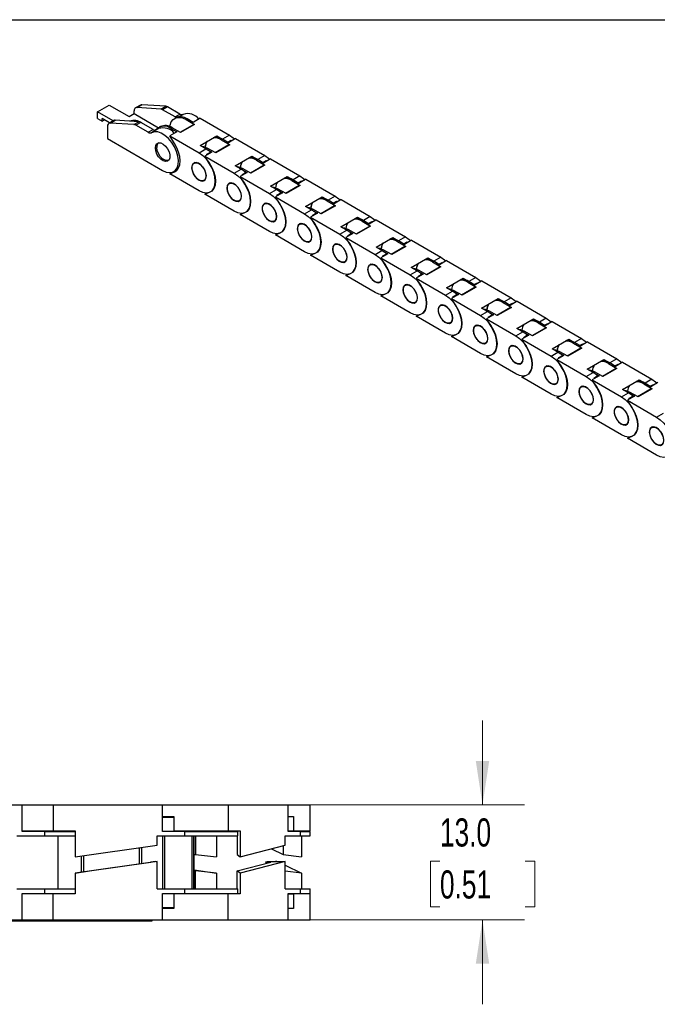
# Model space of a CAD drawing. Header units: millimetres. Extents: x 10 to 410, y 10 to 314.
# Tile 4 of 7: x 265 to 337, y 203 to 314. Entities that reach past the tile are written whole.
import ezdxf

# ---------------------------------------------------------------- set-up
doc = ezdxf.new("R2010")
doc.units = ezdxf.units.MM
doc.header["$LTSCALE"] = 1.5
doc.layers.add('TEXT', color=140, linetype='Continuous', lineweight=25)
doc.styles.add('SLDTEXTSTYLE0', font='TXT', dxfattribs={"width": 0.7})
doc.dimstyles.new('SLDDIMSTYLE2', dxfattribs={"dimtxt": 3.237012, "dimasz": 4.953, "dimexe": 0, "dimexo": 0.0625, "dimgap": 0.809253, "dimtad": 0, "dimtih": 1, "dimtoh": 1, "dimrnd": 1e-09, "dimzin": 4, "dimdsep": 46, "dimtxsty": 'SLDTEXTSTYLE0', "dimsah": 1, "dimcen": 0.09, "dimadec": 0, "dimazin": 1, "dimtfac": 1, "dimtmove": 0, "dimatfit": 0, "dimfxl": 0, "dimfrac": 2, "dimtolj": 1, "dimtzin": 12, "dimarcsym": 0})

# ---------------------------------------------------------------- blocks, each defined once
blk = doc.blocks.new('_D_3')
at = {"color": 7, "linetype": 'Continuous', "lineweight": 0}
for p, q in [((317.73, 225.67), (317.73, 235.2)), ((297.66, 225.67), (322.49, 225.67)), ((312.92, 219.32), (311.84, 219.32)), ((311.84, 219.32), (311.84, 214.17)), ((322.54, 219.32), (323.63, 219.32)), ((323.63, 219.32), (323.63, 214.17)), ((311.84, 214.17), (312.92, 214.17)), ((323.63, 214.17), (322.54, 214.17)), ((296.15, 212.67), (322.49, 212.67)), ((317.73, 212.67), (317.73, 203.15))]:
    blk.add_line(p, q, dxfattribs=at)
at = {"color": 7, "linetype": 'Continuous', "lineweight": 18}
for points in [[(317.73, 225.67), (318.49, 230.63), (316.97, 230.63)], [(317.73, 212.67), (316.97, 207.72), (318.49, 207.72)]]:
    blk.add_solid(points, dxfattribs=at)
at = {"color": 7, "linetype": 'Continuous', "lineweight": 18, "char_height": 3.175, "attachment_point": 1, "style": 'SLDTEXTSTYLE0'}
for s, insert in [('13.0', (312.92, 224.14)), ('0.51', (312.92, 218.27))]:
    blk.add_mtext(s, dxfattribs=dict(at, insert=insert))

msp = doc.modelspace()

# ---------------------------------------------------------------- linework, layer by layer
for p, q in [((274.229, 303.922), (275.555, 304.687)), ((275.555, 304.687), (277.808, 303.386)), ((279.091, 304.686), (278.534, 304.365)), ((278.693, 304.399), (279.25, 304.721)), ((281.93, 304.551), (279.25, 304.721)), ((275.998, 302.901), (274.229, 303.922)), ((274.229, 303.156), (274.229, 303.922)), ((277.808, 303.386), (278.379, 303.715)), ((278.379, 303.715), (278.379, 304.021)), ((278.379, 303.715), (281.127, 302.128)), ((281.373, 304.23), (278.693, 304.399)), ((281.373, 304.23), (281.93, 304.551)), ((282.146, 304.48), (281.589, 304.158)), ((282.986, 303.352), (281.589, 304.158)), ((283.543, 303.673), (282.146, 304.48)), ((282.986, 303.352), (283.543, 303.673)), ((283.914, 303.634), (283.454, 303.368)), ((274.229, 303.156), (274.759, 302.85)), ((274.759, 302.85), (274.759, 303.156)), ((275.6, 302.671), (274.759, 303.156)), ((274.759, 302.85), (275.024, 303.003)), ((276.068, 302.941), (275.511, 302.62)), ((275.67, 302.654), (276.227, 302.976)), ((278.35, 302.485), (275.67, 302.654)), ((278.907, 302.806), (276.227, 302.976)), ((278.35, 302.485), (278.907, 302.806)), ((279.123, 302.735), (278.566, 302.413)), ((279.963, 301.607), (278.566, 302.413)), ((280.52, 301.928), (279.123, 302.735)), ((283.059, 303.249), (282.926, 303.172)), ((285.1, 302.5), (283.547, 301.604)), ((285.193, 302.491), (283.602, 301.573)), ((284.239, 303.042), (284.371, 303.119)), ((284.239, 303.042), (285.193, 302.491)), ((285.04, 302.732), (284.371, 303.119)), ((285.836, 303.192), (285.04, 302.732)), ((285.836, 303.192), (289.144, 301.282)), ((275.356, 302.276), (275.356, 300.898)), ((279.963, 301.607), (280.52, 301.928)), ((281.13, 302.027), (280.334, 301.567)), ((280.691, 301.862), (280.93, 302)), ((281.335, 302.254), (281.203, 302.177)), ((283.184, 301.661), (282.389, 301.202)), ((282.515, 302.047), (282.648, 302.124)), ((282.515, 302.047), (283.184, 301.661)), ((283.602, 301.573), (282.648, 302.124)), ((275.356, 300.898), (281.587, 297.301)), ((281.171, 300.427), (281.157, 300.419)), ((282.923, 300.362), (282.389, 301.202)), ((282.389, 301.202), (285.697, 299.292)), ((285.81, 300.13), (287.693, 301.216)), ((289.077, 300.204), (287.525, 299.308)), ((289.171, 300.195), (287.58, 299.277)), ((287.693, 301.216), (288.362, 300.83)), ((288.216, 300.746), (288.349, 300.823)), ((288.216, 300.746), (289.171, 300.195)), ((289.018, 300.436), (288.349, 300.823)), ((289.144, 301.282), (288.362, 300.83)), ((288.932, 300.486), (289.311, 300.704)), ((288.984, 300.456), (289.311, 300.704)), ((289.813, 300.896), (289.018, 300.436)), ((289.311, 300.704), (289.377, 300.643)), ((289.813, 300.896), (293.122, 298.986)), ((285.697, 299.292), (286.479, 299.743)), ((286.479, 299.743), (285.81, 300.13)), ((286.271, 299.864), (286.493, 299.751)), ((287.162, 299.365), (286.366, 298.906)), ((286.493, 299.751), (286.625, 299.828)), ((286.493, 299.751), (287.162, 299.365)), ((286.554, 299.112), (286.991, 299.365)), ((286.601, 299.068), (286.554, 299.112)), ((286.991, 299.365), (286.601, 299.068)), ((287.58, 299.277), (286.625, 299.828)), ((282.282, 298.47), (282.296, 298.478)), ((285.261, 298.196), (285.135, 298.123)), ((286.9, 298.066), (286.366, 298.906)), ((286.366, 298.906), (289.675, 296.996)), ((289.788, 297.833), (291.67, 298.92)), ((291.67, 298.92), (292.34, 298.534)), ((292.194, 298.45), (292.326, 298.526)), ((292.194, 298.45), (293.148, 297.899)), ((292.995, 298.14), (292.326, 298.526)), ((293.122, 298.986), (292.34, 298.534)), ((292.91, 298.19), (293.289, 298.408)), ((292.962, 298.16), (293.289, 298.408)), ((293.791, 298.599), (292.995, 298.14)), ((293.289, 298.408), (293.354, 298.347)), ((293.791, 298.599), (297.099, 296.69)), ((282.389, 296.915), (282.923, 297.138)), ((282.389, 296.915), (282.763, 297.131)), ((285.697, 295.005), (282.389, 296.915)), ((282.853, 297.176), (283.296, 297.432)), ((282.923, 297.138), (283.116, 297.249)), ((283.227, 297.392), (283.283, 297.415)), ((289.675, 296.996), (290.457, 297.447)), ((290.457, 297.447), (289.788, 297.833)), ((290.249, 297.567), (290.47, 297.455)), ((291.139, 297.069), (290.344, 296.609)), ((290.47, 297.455), (290.603, 297.531)), ((290.47, 297.455), (291.139, 297.069)), ((290.531, 296.816), (290.969, 297.069)), ((290.969, 297.069), (290.579, 296.772)), ((291.557, 296.98), (290.603, 297.531)), ((293.055, 297.908), (291.502, 297.012)), ((293.148, 297.899), (291.557, 296.98)), ((286.26, 296.174), (286.386, 296.247)), ((289.239, 295.9), (289.112, 295.827)), ((290.878, 295.77), (290.344, 296.609)), ((290.344, 296.609), (293.652, 294.7)), ((290.579, 296.772), (290.531, 296.816)), ((293.765, 295.537), (295.648, 296.624)), ((295.648, 296.624), (296.317, 296.238)), ((296.171, 296.154), (296.304, 296.23)), ((296.171, 296.154), (297.126, 295.603)), ((296.973, 295.844), (296.304, 296.23)), ((297.099, 296.69), (296.317, 296.238)), ((296.887, 295.893), (297.266, 296.112)), ((296.939, 295.863), (297.266, 296.112)), ((297.768, 296.303), (296.973, 295.844)), ((297.266, 296.112), (297.332, 296.051)), ((297.768, 296.303), (301.077, 294.393)), ((286.366, 294.619), (286.9, 294.842)), ((286.366, 294.619), (286.601, 294.755)), ((293.652, 294.7), (294.434, 295.151)), ((294.434, 295.151), (293.765, 295.537)), ((294.226, 295.271), (294.448, 295.159)), ((295.117, 294.773), (294.321, 294.313)), ((294.448, 295.159), (294.58, 295.235)), ((294.448, 295.159), (295.117, 294.773)), ((294.508, 294.52), (294.946, 294.773)), ((294.946, 294.773), (294.556, 294.476)), ((295.535, 294.684), (294.58, 295.235)), ((297.032, 295.612), (295.48, 294.716)), ((297.126, 295.603), (295.535, 294.684)), ((289.675, 292.709), (286.366, 294.619)), ((290.237, 293.878), (290.364, 293.951)), ((293.216, 293.603), (293.09, 293.53)), ((294.855, 293.474), (294.321, 294.313)), ((294.321, 294.313), (297.63, 292.403)), ((294.574, 294.459), (294.508, 294.52)), ((297.743, 293.241), (299.625, 294.328)), ((299.625, 294.328), (300.294, 293.942)), ((300.149, 293.858), (300.281, 293.934)), ((300.149, 293.858), (301.103, 293.307)), ((300.95, 293.548), (300.281, 293.934)), ((301.077, 294.393), (300.294, 293.942)), ((300.865, 293.597), (301.244, 293.816)), ((300.917, 293.567), (301.244, 293.816)), ((301.746, 294.007), (300.95, 293.548)), ((301.244, 293.816), (301.309, 293.755)), ((301.746, 294.007), (305.054, 292.097)), ((290.344, 292.323), (290.878, 292.546)), ((290.344, 292.323), (290.579, 292.458)), ((297.63, 292.403), (298.412, 292.855)), ((298.412, 292.855), (297.743, 293.241)), ((298.204, 292.975), (298.425, 292.863)), ((299.094, 292.476), (298.299, 292.017)), ((298.425, 292.863), (298.558, 292.939)), ((298.425, 292.863), (299.094, 292.476)), ((298.486, 292.224), (298.923, 292.477)), ((298.923, 292.477), (298.534, 292.18)), ((299.512, 292.388), (298.558, 292.939)), ((301.009, 293.316), (299.457, 292.42)), ((301.103, 293.307), (299.512, 292.388)), ((293.652, 290.413), (290.344, 292.323)), ((294.215, 291.582), (294.341, 291.655)), ((297.194, 291.307), (297.067, 291.234)), ((298.833, 291.178), (298.299, 292.017)), ((298.299, 292.017), (301.607, 290.107)), ((298.534, 292.18), (298.486, 292.224)), ((301.72, 290.945), (303.603, 292.032)), ((303.603, 292.032), (304.272, 291.646)), ((304.126, 291.561), (304.259, 291.638)), ((304.126, 291.561), (305.081, 291.01)), ((304.928, 291.252), (304.259, 291.638)), ((305.054, 292.097), (304.272, 291.646)), ((304.842, 291.301), (305.221, 291.52)), ((304.894, 291.271), (305.221, 291.52)), ((305.723, 291.711), (304.928, 291.252)), ((305.221, 291.52), (305.287, 291.459)), ((305.723, 291.711), (309.032, 289.801)), ((294.321, 290.026), (294.855, 290.249)), ((301.607, 290.107), (302.389, 290.559)), ((302.389, 290.559), (301.72, 290.945)), ((302.181, 290.679), (302.403, 290.566)), ((303.072, 290.18), (302.276, 289.721)), ((302.403, 290.566), (302.535, 290.643)), ((302.403, 290.566), (303.072, 290.18)), ((302.463, 289.928), (302.901, 290.18)), ((302.901, 290.18), (302.511, 289.884)), ((303.49, 290.092), (302.535, 290.643)), ((304.987, 291.02), (303.435, 290.124)), ((305.081, 291.01), (303.49, 290.092)), ((294.321, 290.026), (294.556, 290.162)), ((297.63, 288.117), (294.321, 290.026)), ((298.192, 289.286), (298.319, 289.359)), ((302.81, 288.882), (302.276, 289.721)), ((302.276, 289.721), (305.585, 287.811)), ((302.511, 289.884), (302.463, 289.928)), ((305.698, 288.649), (307.58, 289.736)), ((307.58, 289.736), (308.249, 289.349)), ((308.104, 289.265), (308.236, 289.342)), ((308.104, 289.265), (309.058, 288.714)), ((308.905, 288.956), (308.236, 289.342)), ((309.032, 289.801), (308.249, 289.349)), ((308.82, 289.005), (309.199, 289.224)), ((308.872, 288.975), (309.199, 289.224)), ((309.701, 289.415), (308.905, 288.956)), ((309.199, 289.224), (309.264, 289.163)), ((309.701, 289.415), (313.009, 287.505)), ((298.299, 287.73), (298.833, 287.953)), ((301.171, 289.011), (301.045, 288.938)), ((305.585, 287.811), (306.367, 288.263)), ((306.367, 288.263), (305.698, 288.649)), ((306.159, 288.383), (306.38, 288.27)), ((306.38, 288.27), (306.513, 288.347)), ((306.38, 288.27), (307.049, 287.884)), ((307.467, 287.796), (306.513, 288.347)), ((308.964, 288.724), (307.412, 287.827)), ((309.058, 288.714), (307.467, 287.796)), ((298.299, 287.73), (298.534, 287.866)), ((301.607, 285.82), (298.299, 287.73)), ((302.17, 286.989), (302.296, 287.063)), ((307.049, 287.884), (306.254, 287.425)), ((306.787, 286.585), (306.254, 287.425)), ((306.254, 287.425), (309.562, 285.515)), ((306.441, 287.632), (306.878, 287.884)), ((306.488, 287.588), (306.441, 287.632)), ((306.878, 287.884), (306.488, 287.588)), ((309.675, 286.353), (311.558, 287.44)), ((311.558, 287.44), (312.227, 287.053)), ((312.081, 286.969), (312.214, 287.046)), ((312.081, 286.969), (313.036, 286.418)), ((312.883, 286.659), (312.214, 287.046)), ((313.009, 287.505), (312.227, 287.053)), ((312.797, 286.709), (313.176, 286.927)), ((312.849, 286.679), (313.176, 286.927)), ((313.678, 287.119), (312.883, 286.659)), ((313.176, 286.927), (313.241, 286.867)), ((313.678, 287.119), (316.987, 285.209)), ((305.149, 286.715), (305.022, 286.642)), ((309.562, 285.515), (310.344, 285.966)), ((310.344, 285.966), (309.675, 286.353)), ((310.136, 286.087), (310.357, 285.974)), ((310.357, 285.974), (310.49, 286.051)), ((310.357, 285.974), (311.027, 285.588)), ((311.445, 285.5), (310.49, 286.051)), ((312.942, 286.427), (311.39, 285.531)), ((313.036, 286.418), (311.445, 285.5)), ((302.276, 285.434), (302.81, 285.657)), ((302.276, 285.434), (302.511, 285.57)), ((305.585, 283.524), (302.276, 285.434)), ((306.147, 284.693), (306.274, 284.766)), ((311.027, 285.588), (310.231, 285.129)), ((310.765, 284.289), (310.231, 285.129)), ((310.231, 285.129), (313.539, 283.219)), ((310.418, 285.335), (310.856, 285.588)), ((310.466, 285.291), (310.418, 285.335)), ((310.856, 285.588), (310.466, 285.291)), ((313.653, 284.057), (315.535, 285.143)), ((315.535, 285.143), (316.204, 284.757)), ((316.059, 284.673), (316.191, 284.75)), ((316.059, 284.673), (317.013, 284.122)), ((316.86, 284.363), (316.191, 284.75)), ((316.987, 285.209), (316.204, 284.757)), ((316.775, 284.413), (317.154, 284.631)), ((316.827, 284.383), (317.154, 284.631)), ((317.656, 284.823), (316.86, 284.363)), ((317.154, 284.631), (317.219, 284.57)), ((317.656, 284.823), (320.964, 282.913)), ((309.126, 284.419), (309, 284.346)), ((313.539, 283.219), (314.322, 283.67)), ((314.322, 283.67), (313.653, 284.057)), ((314.114, 283.791), (314.335, 283.678)), ((314.335, 283.678), (314.468, 283.755)), ((314.335, 283.678), (315.004, 283.292)), ((315.422, 283.203), (314.468, 283.755)), ((316.919, 284.131), (315.367, 283.235)), ((317.013, 284.122), (315.422, 283.203)), ((306.254, 283.138), (306.787, 283.361)), ((306.254, 283.138), (306.489, 283.274)), ((309.562, 281.228), (306.254, 283.138)), ((310.124, 282.397), (310.251, 282.47)), ((315.004, 283.292), (314.209, 282.833)), ((314.742, 281.993), (314.209, 282.833)), ((314.209, 282.833), (317.517, 280.923)), ((314.396, 283.039), (314.833, 283.292)), ((314.443, 282.995), (314.396, 283.039)), ((314.833, 283.292), (314.443, 282.995)), ((317.63, 281.76), (319.513, 282.847)), ((319.513, 282.847), (320.182, 282.461)), ((320.036, 282.377), (320.169, 282.453)), ((320.838, 282.067), (320.169, 282.453)), ((320.964, 282.913), (320.182, 282.461)), ((321.633, 282.526), (320.838, 282.067)), ((321.633, 282.526), (324.942, 280.616)), ((313.104, 282.123), (312.977, 282.05)), ((317.517, 280.923), (318.299, 281.374)), ((318.299, 281.374), (317.63, 281.76)), ((318.091, 281.494), (318.312, 281.382)), ((318.312, 281.382), (318.445, 281.458)), ((318.312, 281.382), (318.982, 280.996)), ((319.4, 280.907), (318.445, 281.458)), ((320.897, 281.835), (319.345, 280.939)), ((320.991, 281.826), (319.4, 280.907)), ((320.036, 282.377), (320.991, 281.826)), ((320.752, 282.116), (321.131, 282.335)), ((320.804, 282.087), (321.131, 282.335)), ((321.131, 282.335), (321.196, 282.274)), ((310.231, 280.842), (310.765, 281.065)), ((310.231, 280.842), (310.466, 280.978)), ((313.539, 278.932), (310.231, 280.842)), ((314.102, 280.101), (314.228, 280.174)), ((318.982, 280.996), (318.186, 280.536)), ((318.72, 279.697), (318.186, 280.536)), ((318.186, 280.536), (321.494, 278.626)), ((318.373, 280.743), (318.811, 280.996)), ((318.421, 280.699), (318.373, 280.743)), ((318.811, 280.996), (318.421, 280.699)), ((321.608, 279.464), (323.49, 280.551)), ((323.49, 280.551), (324.159, 280.165)), ((324.942, 280.616), (324.159, 280.165)), ((325.611, 280.23), (324.815, 279.771)), ((325.611, 280.23), (328.919, 278.32)), ((317.081, 279.827), (316.954, 279.754)), ((321.494, 278.626), (322.277, 279.078)), ((322.277, 279.078), (321.608, 279.464)), ((322.068, 279.198), (322.29, 279.086)), ((322.29, 279.086), (322.423, 279.162)), ((322.29, 279.086), (322.959, 278.699)), ((323.377, 278.611), (322.423, 279.162)), ((324.874, 279.539), (323.322, 278.643)), ((324.968, 279.53), (323.377, 278.611)), ((324.013, 280.081), (324.146, 280.157)), ((324.013, 280.081), (324.968, 279.53)), ((324.815, 279.771), (324.146, 280.157)), ((324.73, 279.82), (325.109, 280.039)), ((324.782, 279.79), (325.109, 280.039)), ((325.109, 280.039), (325.174, 279.978)), ((314.209, 278.546), (314.742, 278.769)), ((314.209, 278.546), (314.444, 278.681)), ((317.517, 276.636), (314.209, 278.546)), ((322.959, 278.699), (322.163, 278.24)), ((322.697, 277.401), (322.163, 278.24)), ((322.163, 278.24), (325.472, 276.33)), ((322.351, 278.447), (322.788, 278.7)), ((322.398, 278.403), (322.351, 278.447)), ((322.788, 278.7), (322.398, 278.403)), ((325.585, 277.168), (327.468, 278.255)), ((327.468, 278.255), (328.137, 277.869)), ((328.919, 278.32), (328.137, 277.869)), ((318.079, 277.805), (318.206, 277.878)), ((321.059, 277.53), (320.932, 277.457)), ((326.254, 276.782), (325.585, 277.168)), ((326.046, 276.902), (326.267, 276.79)), ((326.267, 276.79), (326.4, 276.866)), ((327.355, 276.315), (326.4, 276.866)), ((328.852, 277.243), (327.3, 276.347)), ((328.946, 277.233), (327.355, 276.315)), ((327.991, 277.785), (328.124, 277.861)), ((327.991, 277.785), (328.946, 277.233)), ((328.793, 277.475), (328.124, 277.861)), ((328.707, 277.524), (329.086, 277.743)), ((328.759, 277.494), (329.086, 277.743)), ((329.588, 277.934), (328.793, 277.475)), ((329.086, 277.743), (329.151, 277.682)), ((329.588, 277.934), (332.897, 276.024)), ((318.186, 276.25), (318.72, 276.473)), ((318.186, 276.25), (318.421, 276.385)), ((321.494, 274.34), (318.186, 276.25)), ((325.472, 276.33), (326.254, 276.782)), ((326.936, 276.403), (326.141, 275.944)), ((326.675, 275.105), (326.141, 275.944)), ((326.141, 275.944), (329.449, 274.034)), ((326.267, 276.79), (326.936, 276.403)), ((326.328, 276.151), (326.766, 276.403)), ((326.394, 276.09), (326.328, 276.151)), ((326.766, 276.403), (326.376, 276.107)), ((329.563, 274.872), (331.445, 275.959)), ((331.445, 275.959), (332.114, 275.573)), ((332.897, 276.024), (332.114, 275.573)), ((322.057, 275.509), (322.183, 275.582)), ((325.036, 275.234), (324.909, 275.161)), ((330.232, 274.486), (329.563, 274.872)), ((332.829, 274.947), (331.277, 274.051)), ((332.923, 274.937), (331.332, 274.019)), ((331.968, 275.488), (332.101, 275.565)), ((331.968, 275.488), (332.923, 274.937)), ((332.77, 275.179), (332.101, 275.565)), ((332.685, 275.228), (333.063, 275.447)), ((332.737, 275.198), (333.063, 275.447)), ((333.566, 275.638), (332.77, 275.179)), ((333.063, 275.447), (333.129, 275.386)), ((333.566, 275.638), (336.874, 273.728)), ((322.163, 273.953), (322.697, 274.176)), ((322.163, 273.953), (322.399, 274.089)), ((325.472, 272.043), (322.163, 273.953)), ((329.449, 274.034), (330.232, 274.486)), ((330.023, 274.606), (330.245, 274.493)), ((330.914, 274.107), (330.118, 273.648)), ((330.652, 272.808), (330.118, 273.648)), ((330.118, 273.648), (333.427, 271.738)), ((330.245, 274.493), (330.377, 274.57)), ((330.245, 274.493), (330.914, 274.107)), ((330.306, 273.855), (330.743, 274.107)), ((330.353, 273.811), (330.306, 273.855)), ((330.743, 274.107), (330.353, 273.811)), ((331.332, 274.019), (330.377, 274.57)), ((333.54, 272.576), (335.423, 273.663)), ((335.423, 273.663), (336.092, 273.276)), ((336.874, 273.728), (336.092, 273.276)), ((326.034, 273.213), (326.161, 273.286)), ((329.013, 272.938), (328.887, 272.865)), ((334.209, 272.19), (333.54, 272.576)), ((336.807, 272.65), (335.255, 271.754)), ((336.901, 272.641), (335.31, 271.723)), ((335.946, 273.192), (336.079, 273.269)), ((335.946, 273.192), (336.901, 272.641)), ((336.748, 272.883), (336.079, 273.269)), ((336.662, 272.932), (337.041, 273.151)), ((336.714, 272.902), (337.041, 273.151)), ((337.543, 273.342), (336.748, 272.883)), ((337.041, 273.151), (337.106, 273.09)), ((326.141, 271.657), (326.675, 271.88)), ((326.141, 271.657), (326.376, 271.793)), ((329.449, 269.747), (326.141, 271.657)), ((333.427, 271.738), (334.209, 272.19)), ((334.001, 272.31), (334.222, 272.197)), ((334.891, 271.811), (334.096, 271.352)), ((334.63, 270.512), (334.096, 271.352)), ((334.096, 271.352), (337.404, 269.442)), ((334.222, 272.197), (334.355, 272.274)), ((334.222, 272.197), (334.891, 271.811)), ((334.283, 271.559), (334.721, 271.811)), ((334.331, 271.515), (334.283, 271.559)), ((334.721, 271.811), (334.331, 271.515)), ((335.31, 271.723), (334.355, 272.274)), ((330.012, 270.916), (330.138, 270.99)), ((332.991, 270.642), (332.864, 270.569)), ((330.118, 269.361), (330.652, 269.584)), ((330.118, 269.361), (330.354, 269.497)), ((333.427, 267.451), (330.118, 269.361)), ((337.404, 269.442), (338.187, 269.893)), ((333.989, 268.62), (334.116, 268.693)), ((336.968, 268.346), (336.842, 268.273)), ((334.096, 267.065), (334.63, 267.288)), ((334.096, 267.065), (334.331, 267.201)), ((337.404, 265.155), (334.096, 267.065)), ((253.243, 225.672), (265.72, 225.672)), ((265.72, 225.672), (269.208, 225.672)), ((265.72, 222.672), (265.72, 225.672)), ((269.208, 225.672), (269.208, 222.722)), ((269.208, 225.672), (281.566, 225.672)), ((281.566, 225.672), (288.974, 225.672)), ((281.566, 222.672), (281.566, 225.672)), ((288.974, 225.672), (288.974, 222.722)), ((288.974, 225.672), (295.754, 225.672)), ((295.754, 225.672), (298.244, 225.672)), ((295.754, 222.672), (295.754, 225.672)), ((298.244, 222.722), (298.244, 225.672)), ((281.566, 224.372), (282.857, 224.372)), ((281.566, 224.272), (282.857, 224.272)), ((282.857, 224.372), (282.857, 222.722)), ((295.754, 224.372), (296.379, 224.372)), ((296.379, 224.372), (296.379, 222.722)), ((265.72, 222.722), (269.208, 222.722)), ((268.243, 222.672), (265.72, 222.672)), ((268.243, 222.722), (268.243, 222.672)), ((268.243, 222.672), (268.243, 222.172)), ((268.243, 222.672), (271.707, 222.672)), ((269.208, 222.722), (271.707, 222.722)), ((270.96, 222.672), (270.96, 222.722)), ((271.707, 222.722), (271.707, 219.79)), ((284.065, 222.672), (281.566, 222.672)), ((282.857, 222.722), (288.974, 222.722)), ((283.596, 222.722), (283.596, 222.672)), ((284.065, 222.672), (284.065, 222.172)), ((284.065, 222.672), (290.1, 222.672)), ((286.117, 222.672), (286.117, 222.722)), ((288.974, 222.722), (290.345, 222.722)), ((289.983, 222.722), (289.983, 222.672)), ((290.1, 222.172), (290.1, 222.672)), ((290.345, 222.722), (290.345, 219.79)), ((295.754, 222.722), (296.379, 222.722)), ((297.126, 222.672), (295.754, 222.672)), ((296.379, 222.722), (298.244, 222.722)), ((297.126, 222.672), (297.126, 222.172)), ((297.126, 222.672), (298.25, 222.672)), ((297.259, 222.722), (297.259, 222.672)), ((298.25, 222.172), (298.25, 222.672)), ((265.103, 222.172), (268.243, 222.172)), ((268.243, 222.172), (271.707, 222.172)), ((269.778, 216.172), (269.778, 222.172)), ((280.955, 222.172), (284.065, 222.172)), ((280.955, 221.102), (280.955, 222.172)), ((281.595, 216.172), (281.595, 222.172)), ((281.81, 222.172), (281.81, 216.172)), ((284.065, 222.172), (290.1, 222.172)), ((284.907, 216.172), (284.907, 222.172)), ((284.919, 216.172), (284.919, 222.172)), ((285.115, 216.172), (285.115, 222.172)), ((285.16, 216.172), (285.16, 222.172)), ((285.309, 222.172), (285.309, 220.051)), ((287.664, 222.172), (287.664, 219.79)), ((290.011, 222.172), (290.011, 220.051)), ((295.419, 222.172), (297.126, 222.172)), ((295.419, 221.102), (295.419, 222.172)), ((297.126, 222.172), (298.25, 222.172)), ((297.259, 222.172), (297.259, 219.79)), ((271.707, 219.79), (280.955, 221.102)), ((278.973, 219.012), (278.973, 220.821)), ((279.235, 219.049), (279.235, 220.858)), ((290.345, 219.79), (295.419, 221.102)), ((293.896, 220.708), (295.203, 220.051)), ((295.203, 221.046), (295.203, 220.051)), ((280.955, 219.262), (271.707, 217.95)), ((272.407, 218.063), (272.407, 219.889)), ((272.644, 219.923), (272.644, 218.101)), ((273.326, 218.211), (280.239, 219.192)), ((280.803, 219.262), (280.955, 219.262)), ((280.955, 216.172), (280.955, 219.262)), ((285.16, 220.074), (285.309, 220.051)), ((285.309, 220.051), (287.664, 219.79)), ((290.011, 220.051), (290.345, 219.79)), ((290.011, 218.211), (293.804, 219.192)), ((295.419, 219.262), (290.345, 217.95)), ((293.231, 219.212), (293.231, 219.044)), ((293.439, 219.098), (293.251, 219.192)), ((293.251, 219.192), (293.251, 219.049)), ((293.592, 219.262), (294.496, 219.262)), ((294.496, 219.262), (295.419, 219.262)), ((295.203, 220.051), (297.259, 219.79)), ((295.419, 216.172), (295.419, 219.262)), ((271.707, 217.95), (273.326, 218.211)), ((271.707, 217.95), (271.707, 215.622)), ((285.16, 218.337), (287.664, 217.95)), ((285.309, 218.211), (285.16, 218.234)), ((285.309, 216.172), (285.309, 218.211)), ((287.664, 217.95), (285.309, 218.211)), ((287.664, 217.95), (287.664, 216.172)), ((290.345, 217.95), (290.011, 218.211)), ((290.011, 216.172), (290.011, 218.211)), ((290.345, 217.95), (290.345, 215.622)), ((295.419, 218.875), (297.259, 217.95)), ((297.259, 217.95), (295.419, 218.184)), ((297.259, 217.95), (297.259, 216.172)), ((265.103, 216.172), (268.243, 216.172)), ((268.243, 216.172), (268.243, 215.672)), ((268.243, 216.172), (271.707, 216.172)), ((280.955, 216.172), (284.065, 216.172)), ((284.065, 216.172), (284.065, 215.672)), ((284.065, 216.172), (290.1, 216.172)), ((290.1, 215.672), (290.1, 216.172)), ((295.419, 216.172), (297.126, 216.172)), ((297.126, 216.172), (297.126, 215.672)), ((297.126, 216.172), (298.25, 216.172)), ((298.25, 215.672), (298.25, 216.172)), ((265.72, 215.672), (268.243, 215.672)), ((265.72, 212.672), (265.72, 215.672)), ((269.208, 215.622), (265.72, 215.622)), ((268.243, 215.672), (271.707, 215.672)), ((268.243, 215.672), (268.243, 215.622)), ((269.208, 212.672), (269.208, 215.622)), ((271.707, 215.622), (269.208, 215.622)), ((270.96, 215.622), (270.96, 215.672)), ((281.566, 215.672), (284.065, 215.672)), ((281.566, 212.672), (281.566, 215.672)), ((282.857, 215.622), (282.857, 213.972)), ((288.974, 215.622), (282.857, 215.622)), ((283.596, 215.672), (283.596, 215.622)), ((284.065, 215.672), (290.1, 215.672)), ((286.117, 215.622), (286.117, 215.672)), ((288.974, 212.672), (288.974, 215.622)), ((290.345, 215.622), (288.974, 215.622)), ((289.983, 215.672), (289.983, 215.622)), ((295.754, 215.672), (297.126, 215.672)), ((295.754, 212.672), (295.754, 215.672)), ((295.754, 215.622), (296.379, 215.622)), ((296.379, 215.622), (296.379, 213.972)), ((298.244, 215.622), (296.379, 215.622)), ((297.126, 215.672), (298.25, 215.672)), ((297.259, 215.672), (297.259, 215.622)), ((298.244, 212.672), (298.244, 215.622)), ((281.566, 214.072), (282.857, 214.072)), ((282.857, 213.972), (281.566, 213.972)), ((296.379, 213.972), (295.754, 213.972)), ((253.243, 212.672), (265.72, 212.672)), ((260.929, 212.572), (273.405, 212.572)), ((265.72, 212.672), (269.208, 212.672)), ((269.208, 212.672), (281.566, 212.672)), ((273.405, 212.572), (273.405, 212.672)), ((273.405, 212.572), (280.405, 212.572)), ((280.405, 212.572), (280.405, 212.672)), ((281.566, 212.672), (288.974, 212.672)), ((288.974, 212.672), (295.754, 212.672)), ((295.754, 212.672), (298.244, 212.672))]:
    msp.add_line(p, q)
at = {"flags": 128}
for points in [[(282.399, 302.248), (282.429, 302.42), (282.566, 302.794), (282.788, 303.073), (283.081, 303.243), (283.433, 303.295), (283.826, 303.227), (284.239, 303.042)], [(281.587, 297.301), (281.996, 297.12), (282.383, 297.057), (282.728, 297.117), (283.013, 297.295), (283.222, 297.584), (283.345, 297.966), (283.375, 298.422), (283.311, 298.929), (283.155, 299.459), (282.917, 299.983), (282.608, 300.476), (282.246, 300.91), (281.848, 301.262), (281.437, 301.514), (281.034, 301.653), (280.66, 301.671), (280.334, 301.567)], [(280.765, 299.843), (280.81, 300.125), (280.938, 300.326), (281.137, 300.422), (281.385, 300.405), (281.655, 300.275), (281.917, 300.047), (282.144, 299.745), (282.31, 299.402), (282.398, 299.056), (282.398, 298.744), (282.31, 298.499), (282.144, 298.348), (281.917, 298.308), (281.655, 298.383), (281.385, 298.564), (281.137, 298.833), (280.938, 299.159), (280.81, 299.509), (280.765, 299.843)], [(282.923, 297.138), (283.193, 297.315), (283.395, 297.591), (283.52, 297.951), (283.563, 298.381), (283.52, 298.859), (283.395, 299.364), (283.193, 299.873), (282.923, 300.362)], [(289.144, 301.282), (289.557, 300.99), (289.721, 300.842)], [(282.297, 298.479), (282.117, 298.419), (281.858, 298.46), (281.582, 298.62), (281.322, 298.879), (281.11, 299.206), (280.972, 299.562), (280.924, 299.904)], [(285.697, 299.292), (286.11, 299), (286.502, 298.615), (286.854, 298.156), (287.148, 297.647), (287.369, 297.113), (287.507, 296.581), (287.553, 296.077), (287.507, 295.627), (287.369, 295.253), (287.148, 294.974), (286.854, 294.805), (286.502, 294.752), (286.11, 294.82), (285.697, 295.005)], [(285.904, 300.076), (286.212, 300.012), (286.625, 299.828)], [(286.513, 296.678), (286.468, 297.009), (286.341, 297.355), (286.143, 297.679), (285.897, 297.946), (285.63, 298.126), (285.37, 298.2), (285.145, 298.16), (284.98, 298.011), (284.893, 297.768), (284.893, 297.458), (284.98, 297.114), (285.145, 296.774), (285.37, 296.475), (285.63, 296.249), (285.897, 296.12), (286.143, 296.103), (286.341, 296.199), (286.468, 296.397), (286.513, 296.678)], [(284.902, 297.608), (284.95, 297.894), (285.088, 298.091), (285.299, 298.174), (285.559, 298.133), (285.835, 297.973), (286.095, 297.714), (286.307, 297.387), (286.445, 297.031), (286.493, 296.689), (286.445, 296.403), (286.307, 296.206), (286.095, 296.123), (285.835, 296.164), (285.559, 296.323), (285.299, 296.582), (285.088, 296.91), (284.95, 297.266), (284.902, 297.608)], [(286.9, 294.842), (287.17, 295.019), (287.372, 295.295), (287.498, 295.655), (287.54, 296.085), (287.498, 296.563), (287.372, 297.068), (287.17, 297.577), (286.9, 298.066)], [(293.122, 298.986), (293.535, 298.693), (293.699, 298.546)], [(289.675, 296.996), (290.088, 296.703), (290.48, 296.318), (290.832, 295.86), (291.126, 295.351), (291.347, 294.817), (291.484, 294.285), (291.531, 293.781), (291.484, 293.331), (291.347, 292.957), (291.126, 292.678), (290.832, 292.508), (290.48, 292.456), (290.088, 292.524), (289.675, 292.709)], [(289.882, 297.779), (290.19, 297.716), (290.603, 297.531)], [(290.49, 294.382), (290.446, 294.713), (290.318, 295.059), (290.121, 295.383), (289.875, 295.649), (289.607, 295.829), (289.347, 295.904), (289.122, 295.864), (288.958, 295.714), (288.87, 295.472), (288.87, 295.162), (288.958, 294.818), (289.122, 294.478), (289.347, 294.179), (289.607, 293.953), (289.875, 293.824), (290.121, 293.807), (290.318, 293.902), (290.446, 294.101), (290.49, 294.382)], [(288.879, 295.311), (288.927, 295.598), (289.065, 295.795), (289.277, 295.877), (289.536, 295.837), (289.813, 295.677), (290.072, 295.418), (290.284, 295.091), (290.422, 294.735), (290.47, 294.393), (290.422, 294.107), (290.284, 293.91), (290.072, 293.827), (289.813, 293.868), (289.536, 294.027), (289.277, 294.286), (289.065, 294.614), (288.927, 294.97), (288.879, 295.311)], [(290.878, 292.546), (291.148, 292.723), (291.35, 292.998), (291.475, 293.359), (291.518, 293.788), (291.475, 294.267), (291.35, 294.772), (291.148, 295.281), (290.878, 295.77)], [(297.099, 296.69), (297.512, 296.397), (297.676, 296.25)], [(293.652, 294.7), (294.065, 294.407), (294.457, 294.022), (294.809, 293.564), (295.103, 293.055), (295.324, 292.521), (295.462, 291.988), (295.508, 291.485), (295.462, 291.034), (295.324, 290.661), (295.103, 290.382), (294.809, 290.212), (294.457, 290.16), (294.065, 290.228), (293.652, 290.413)], [(293.859, 295.483), (294.167, 295.42), (294.58, 295.235)], [(294.467, 292.085), (294.423, 292.417), (294.296, 292.763), (294.098, 293.087), (293.852, 293.353), (293.585, 293.533), (293.325, 293.607), (293.1, 293.568), (292.935, 293.418), (292.848, 293.175), (292.848, 292.865), (292.935, 292.522), (293.1, 292.182), (293.325, 291.883), (293.585, 291.657), (293.852, 291.528), (294.098, 291.51), (294.296, 291.606), (294.423, 291.805), (294.467, 292.085)], [(292.857, 293.015), (292.905, 293.302), (293.043, 293.498), (293.254, 293.581), (293.514, 293.54), (293.79, 293.381), (294.05, 293.122), (294.261, 292.795), (294.4, 292.439), (294.448, 292.097), (294.4, 291.81), (294.261, 291.614), (294.05, 291.531), (293.79, 291.572), (293.514, 291.731), (293.254, 291.99), (293.043, 292.317), (292.905, 292.673), (292.857, 293.015)], [(301.077, 294.393), (301.49, 294.101), (301.654, 293.954)], [(294.855, 290.249), (295.125, 290.427), (295.327, 290.702), (295.453, 291.063), (295.495, 291.492), (295.453, 291.97), (295.327, 292.476), (295.125, 292.985), (294.855, 293.474)], [(297.63, 292.403), (298.043, 292.111), (298.435, 291.726), (298.787, 291.268), (299.081, 290.759), (299.302, 290.225), (299.439, 289.692), (299.486, 289.188), (299.439, 288.738), (299.302, 288.365), (299.081, 288.086), (298.787, 287.916), (298.435, 287.864), (298.043, 287.932), (297.63, 288.117)], [(297.836, 293.187), (298.145, 293.124), (298.558, 292.939)], [(298.445, 289.789), (298.401, 290.12), (298.273, 290.467), (298.076, 290.791), (297.83, 291.057), (297.562, 291.237), (297.302, 291.311), (297.077, 291.271), (296.912, 291.122), (296.825, 290.879), (296.825, 290.569), (296.912, 290.226), (297.077, 289.886), (297.302, 289.587), (297.562, 289.36), (297.83, 289.232), (298.076, 289.214), (298.273, 289.31), (298.401, 289.509), (298.445, 289.789)], [(305.054, 292.097), (305.467, 291.805), (305.631, 291.658)], [(296.834, 290.719), (296.882, 291.006), (297.02, 291.202), (297.232, 291.285), (297.491, 291.244), (297.768, 291.085), (298.027, 290.826), (298.239, 290.499), (298.377, 290.143), (298.425, 289.801), (298.377, 289.514), (298.239, 289.318), (298.027, 289.235), (297.768, 289.276), (297.491, 289.435), (297.232, 289.694), (297.02, 290.021), (296.882, 290.377), (296.834, 290.719)], [(298.833, 287.953), (299.103, 288.131), (299.305, 288.406), (299.43, 288.767), (299.472, 289.196), (299.43, 289.674), (299.305, 290.18), (299.103, 290.688), (298.833, 291.178)], [(301.814, 290.891), (302.122, 290.828), (302.535, 290.643)], [(301.607, 290.107), (302.02, 289.815), (302.412, 289.43), (302.764, 288.972), (303.058, 288.462), (303.279, 287.928), (303.417, 287.396), (303.463, 286.892), (303.417, 286.442), (303.279, 286.068), (303.058, 285.79), (302.764, 285.62), (302.412, 285.568), (302.02, 285.636), (301.607, 285.82)], [(309.032, 289.801), (309.445, 289.509), (309.609, 289.362)], [(302.422, 287.493), (302.378, 287.824), (302.25, 288.171), (302.053, 288.495), (301.807, 288.761), (301.54, 288.941), (301.28, 289.015), (301.055, 288.975), (300.89, 288.826), (300.803, 288.583), (300.803, 288.273), (300.89, 287.93), (301.055, 287.59), (301.28, 287.291), (301.54, 287.064), (301.807, 286.935), (302.053, 286.918), (302.25, 287.014), (302.378, 287.213), (302.422, 287.493)], [(300.812, 288.423), (300.86, 288.71), (300.998, 288.906), (301.209, 288.989), (301.469, 288.948), (301.745, 288.789), (302.005, 288.53), (302.216, 288.202), (302.355, 287.846), (302.403, 287.505), (302.355, 287.218), (302.216, 287.022), (302.005, 286.939), (301.745, 286.979), (301.469, 287.139), (301.209, 287.398), (300.998, 287.725), (300.86, 288.081), (300.812, 288.423)], [(302.81, 285.657), (303.08, 285.835), (303.282, 286.11), (303.408, 286.471), (303.45, 286.9), (303.408, 287.378), (303.282, 287.883), (303.08, 288.392), (302.81, 288.882)], [(305.791, 288.595), (306.1, 288.532), (306.513, 288.347)], [(305.585, 287.811), (305.998, 287.519), (306.39, 287.134), (306.742, 286.675), (307.036, 286.166), (307.257, 285.632), (307.394, 285.1), (307.441, 284.596), (307.394, 284.146), (307.257, 283.772), (307.036, 283.493), (306.742, 283.324), (306.39, 283.272), (305.998, 283.34), (305.585, 283.524)], [(313.009, 287.505), (313.422, 287.213), (313.586, 287.066)], [(306.4, 285.197), (306.356, 285.528), (306.228, 285.875), (306.03, 286.198), (305.785, 286.465), (305.517, 286.645), (305.257, 286.719), (305.032, 286.679), (304.867, 286.53), (304.78, 286.287), (304.78, 285.977), (304.867, 285.633), (305.032, 285.294), (305.257, 284.994), (305.517, 284.768), (305.785, 284.639), (306.03, 284.622), (306.228, 284.718), (306.356, 284.917), (306.4, 285.197)], [(304.789, 286.127), (304.837, 286.413), (304.975, 286.61), (305.187, 286.693), (305.446, 286.652), (305.723, 286.493), (305.982, 286.234), (306.194, 285.906), (306.332, 285.55), (306.38, 285.208), (306.332, 284.922), (306.194, 284.725), (305.982, 284.642), (305.723, 284.683), (305.446, 284.843), (305.187, 285.102), (304.975, 285.429), (304.837, 285.785), (304.789, 286.127)], [(306.787, 283.361), (307.058, 283.538), (307.26, 283.814), (307.385, 284.174), (307.427, 284.604), (307.385, 285.082), (307.26, 285.587), (307.058, 286.096), (306.787, 286.585)], [(309.769, 286.299), (310.077, 286.235), (310.49, 286.051)], [(309.562, 285.515), (309.975, 285.223), (310.367, 284.838), (310.719, 284.379), (311.013, 283.87), (311.234, 283.336), (311.372, 282.804), (311.418, 282.3), (311.372, 281.85), (311.234, 281.476), (311.013, 281.197), (310.719, 281.028), (310.367, 280.975), (309.975, 281.043), (309.562, 281.228)], [(316.987, 285.209), (317.4, 284.917), (317.564, 284.769)], [(310.377, 282.901), (310.333, 283.232), (310.205, 283.578), (310.008, 283.902), (309.762, 284.169), (309.495, 284.349), (309.234, 284.423), (309.01, 284.383), (308.845, 284.234), (308.758, 283.991), (308.758, 283.681), (308.845, 283.337), (309.01, 282.998), (309.234, 282.698), (309.495, 282.472), (309.762, 282.343), (310.008, 282.326), (310.205, 282.422), (310.333, 282.621), (310.377, 282.901)], [(308.767, 283.831), (308.814, 284.117), (308.953, 284.314), (309.164, 284.397), (309.424, 284.356), (309.7, 284.196), (309.96, 283.937), (310.171, 283.61), (310.31, 283.254), (310.357, 282.912), (310.31, 282.626), (310.171, 282.429), (309.96, 282.346), (309.7, 282.387), (309.424, 282.547), (309.164, 282.806), (308.953, 283.133), (308.814, 283.489), (308.767, 283.831)], [(310.765, 281.065), (311.035, 281.242), (311.237, 281.518), (311.363, 281.878), (311.405, 282.308), (311.363, 282.786), (311.237, 283.291), (311.035, 283.8), (310.765, 284.289)], [(313.746, 284.002), (314.055, 283.939), (314.468, 283.755)], [(313.539, 283.219), (313.953, 282.927), (314.345, 282.542), (314.697, 282.083), (314.991, 281.574), (315.212, 281.04), (315.349, 280.508), (315.396, 280.004), (315.349, 279.554), (315.212, 279.18), (314.991, 278.901), (314.697, 278.731), (314.345, 278.679), (313.953, 278.747), (313.539, 278.932)], [(320.964, 282.913), (321.377, 282.62), (321.541, 282.473)], [(314.355, 280.605), (314.311, 280.936), (314.183, 281.282), (313.985, 281.606), (313.74, 281.873), (313.472, 282.053), (313.212, 282.127), (312.987, 282.087), (312.822, 281.937), (312.735, 281.695), (312.735, 281.385), (312.822, 281.041), (312.987, 280.701), (313.212, 280.402), (313.472, 280.176), (313.74, 280.047), (313.985, 280.03), (314.183, 280.126), (314.311, 280.324), (314.355, 280.605)], [(312.744, 281.535), (312.792, 281.821), (312.93, 282.018), (313.142, 282.101), (313.401, 282.06), (313.678, 281.9), (313.937, 281.641), (314.149, 281.314), (314.287, 280.958), (314.335, 280.616), (314.287, 280.33), (314.149, 280.133), (313.937, 280.05), (313.678, 280.091), (313.401, 280.25), (313.142, 280.509), (312.93, 280.837), (312.792, 281.193), (312.744, 281.535)], [(314.742, 278.769), (315.012, 278.946), (315.215, 279.221), (315.34, 279.582), (315.382, 280.011), (315.34, 280.49), (315.215, 280.995), (315.012, 281.504), (314.742, 281.993)], [(317.724, 281.706), (318.032, 281.643), (318.445, 281.458)], [(317.517, 280.923), (317.93, 280.63), (318.322, 280.245), (318.674, 279.787), (318.968, 279.278), (319.189, 278.744), (319.327, 278.211), (319.373, 277.708), (319.327, 277.258), (319.189, 276.884), (318.968, 276.605), (318.674, 276.435), (318.322, 276.383), (317.93, 276.451), (317.517, 276.636)], [(324.942, 280.616), (325.355, 280.324), (325.519, 280.177)], [(318.332, 278.308), (318.288, 278.64), (318.16, 278.986), (317.963, 279.31), (317.717, 279.576), (317.45, 279.756), (317.189, 279.831), (316.965, 279.791), (316.8, 279.641), (316.713, 279.398), (316.713, 279.089), (316.8, 278.745), (316.965, 278.405), (317.189, 278.106), (317.45, 277.88), (317.717, 277.751), (317.963, 277.734), (318.16, 277.829), (318.288, 278.028), (318.332, 278.308)], [(316.721, 279.238), (316.769, 279.525), (316.908, 279.721), (317.119, 279.804), (317.379, 279.764), (317.655, 279.604), (317.915, 279.345), (318.126, 279.018), (318.264, 278.662), (318.312, 278.32), (318.264, 278.033), (318.126, 277.837), (317.915, 277.754), (317.655, 277.795), (317.379, 277.954), (317.119, 278.213), (316.908, 278.541), (316.769, 278.897), (316.721, 279.238)], [(318.72, 276.473), (318.99, 276.65), (319.192, 276.925), (319.317, 277.286), (319.36, 277.715), (319.317, 278.194), (319.192, 278.699), (318.99, 279.208), (318.72, 279.697)], [(321.701, 279.41), (322.009, 279.347), (322.423, 279.162)], [(321.494, 278.626), (321.907, 278.334), (322.3, 277.949), (322.652, 277.491), (322.946, 276.982), (323.167, 276.448), (323.304, 275.915), (323.351, 275.412), (323.304, 274.961), (323.167, 274.588), (322.946, 274.309), (322.652, 274.139), (322.3, 274.087), (321.907, 274.155), (321.494, 274.34)], [(328.919, 278.32), (329.332, 278.028), (329.496, 277.881)], [(322.31, 276.012), (322.266, 276.344), (322.138, 276.69), (321.94, 277.014), (321.695, 277.28), (321.427, 277.46), (321.167, 277.534), (320.942, 277.495), (320.777, 277.345), (320.69, 277.102), (320.69, 276.792), (320.777, 276.449), (320.942, 276.109), (321.167, 275.81), (321.427, 275.584), (321.695, 275.455), (321.94, 275.437), (322.138, 275.533), (322.266, 275.732), (322.31, 276.012)], [(320.699, 276.942), (320.747, 277.229), (320.885, 277.425), (321.097, 277.508), (321.356, 277.467), (321.633, 277.308), (321.892, 277.049), (322.104, 276.722), (322.242, 276.366), (322.29, 276.024), (322.242, 275.737), (322.104, 275.541), (321.892, 275.458), (321.633, 275.499), (321.356, 275.658), (321.097, 275.917), (320.885, 276.244), (320.747, 276.6), (320.699, 276.942)], [(322.697, 274.176), (322.967, 274.354), (323.17, 274.629), (323.295, 274.99), (323.337, 275.419), (323.295, 275.897), (323.17, 276.403), (322.967, 276.912), (322.697, 277.401)], [(325.679, 277.114), (325.987, 277.051), (326.4, 276.866)], [(325.472, 276.33), (325.885, 276.038), (326.277, 275.653), (326.629, 275.195), (326.923, 274.686), (327.144, 274.151), (327.282, 273.619), (327.328, 273.115), (327.282, 272.665), (327.144, 272.291), (326.923, 272.013), (326.629, 271.843), (326.277, 271.791), (325.885, 271.859), (325.472, 272.043)], [(332.897, 276.024), (333.31, 275.732), (333.474, 275.585)], [(326.287, 273.716), (326.243, 274.047), (326.115, 274.394), (325.918, 274.718), (325.672, 274.984), (325.405, 275.164), (325.144, 275.238), (324.92, 275.198), (324.755, 275.049), (324.668, 274.806), (324.668, 274.496), (324.755, 274.153), (324.92, 273.813), (325.144, 273.514), (325.405, 273.287), (325.672, 273.159), (325.918, 273.141), (326.115, 273.237), (326.243, 273.436), (326.287, 273.716)], [(324.676, 274.646), (324.724, 274.933), (324.863, 275.129), (325.074, 275.212), (325.334, 275.171), (325.61, 275.012), (325.87, 274.753), (326.081, 274.426), (326.219, 274.07), (326.267, 273.728), (326.219, 273.441), (326.081, 273.245), (325.87, 273.162), (325.61, 273.203), (325.334, 273.362), (325.074, 273.621), (324.863, 273.948), (324.724, 274.304), (324.676, 274.646)], [(326.675, 271.88), (326.945, 272.058), (327.147, 272.333), (327.272, 272.694), (327.315, 273.123), (327.272, 273.601), (327.147, 274.107), (326.945, 274.615), (326.675, 275.105)], [(329.656, 274.818), (329.964, 274.755), (330.377, 274.57)], [(329.449, 274.034), (329.862, 273.742), (330.255, 273.357), (330.607, 272.898), (330.901, 272.389), (331.122, 271.855), (331.259, 271.323), (331.306, 270.819), (331.259, 270.369), (331.122, 269.995), (330.901, 269.717), (330.607, 269.547), (330.255, 269.495), (329.862, 269.563), (329.449, 269.747)], [(336.874, 273.728), (337.287, 273.436), (337.451, 273.289)], [(330.265, 271.42), (330.221, 271.751), (330.093, 272.098), (329.895, 272.422), (329.65, 272.688), (329.382, 272.868), (329.122, 272.942), (328.897, 272.902), (328.732, 272.753), (328.645, 272.51), (328.645, 272.2), (328.732, 271.857), (328.897, 271.517), (329.122, 271.218), (329.382, 270.991), (329.65, 270.862), (329.895, 270.845), (330.093, 270.941), (330.221, 271.14), (330.265, 271.42)], [(328.654, 272.35), (328.702, 272.636), (328.84, 272.833), (329.052, 272.916), (329.311, 272.875), (329.588, 272.716), (329.847, 272.457), (330.059, 272.129), (330.197, 271.773), (330.245, 271.432), (330.197, 271.145), (330.059, 270.949), (329.847, 270.866), (329.588, 270.906), (329.311, 271.066), (329.052, 271.325), (328.84, 271.652), (328.702, 272.008), (328.654, 272.35)], [(330.652, 269.584), (330.922, 269.762), (331.125, 270.037), (331.25, 270.398), (331.292, 270.827), (331.25, 271.305), (331.125, 271.81), (330.922, 272.319), (330.652, 272.808)], [(333.634, 272.522), (333.942, 272.459), (334.355, 272.274)], [(333.427, 271.738), (333.84, 271.446), (334.232, 271.061), (334.584, 270.602), (334.878, 270.093), (335.099, 269.559), (335.236, 269.027), (335.283, 268.523), (335.236, 268.073), (335.099, 267.699), (334.878, 267.42), (334.584, 267.251), (334.232, 267.199), (333.84, 267.266), (333.427, 267.451)], [(334.242, 269.124), (334.198, 269.455), (334.07, 269.801), (333.873, 270.125), (333.627, 270.392), (333.36, 270.572), (333.099, 270.646), (332.875, 270.606), (332.71, 270.457), (332.623, 270.214), (332.623, 269.904), (332.71, 269.56), (332.875, 269.221), (333.099, 268.921), (333.36, 268.695), (333.627, 268.566), (333.873, 268.549), (334.07, 268.645), (334.198, 268.844), (334.242, 269.124)], [(332.631, 270.054), (332.679, 270.34), (332.817, 270.537), (333.029, 270.62), (333.289, 270.579), (333.565, 270.42), (333.825, 270.161), (334.036, 269.833), (334.174, 269.477), (334.222, 269.135), (334.174, 268.849), (334.036, 268.652), (333.825, 268.569), (333.565, 268.61), (333.289, 268.77), (333.029, 269.029), (332.817, 269.356), (332.679, 269.712), (332.631, 270.054)], [(334.63, 267.288), (334.9, 267.465), (335.102, 267.741), (335.227, 268.101), (335.27, 268.531), (335.227, 269.009), (335.102, 269.514), (334.9, 270.023), (334.63, 270.512)], [(337.404, 269.442), (337.817, 269.15), (338.21, 268.765), (338.562, 268.306), (338.856, 267.797), (339.077, 267.263), (339.214, 266.731), (339.26, 266.227), (339.214, 265.777), (339.077, 265.403), (338.856, 265.124), (338.562, 264.955), (338.21, 264.902), (337.817, 264.97), (337.404, 265.155)], [(338.22, 266.828), (338.176, 267.159), (338.048, 267.505), (337.85, 267.829), (337.604, 268.096), (337.337, 268.276), (337.077, 268.35), (336.852, 268.31), (336.687, 268.161), (336.6, 267.918), (336.6, 267.608), (336.687, 267.264), (336.852, 266.925), (337.077, 266.625), (337.337, 266.399), (337.604, 266.27), (337.85, 266.253), (338.048, 266.349), (338.176, 266.548), (338.22, 266.828)], [(336.609, 267.758), (336.657, 268.044), (336.795, 268.241), (337.007, 268.324), (337.266, 268.283), (337.542, 268.123), (337.802, 267.864), (338.014, 267.537), (338.152, 267.181), (338.2, 266.839), (338.152, 266.553), (338.014, 266.356), (337.802, 266.273), (337.542, 266.314), (337.266, 266.474), (337.007, 266.733), (336.795, 267.06), (336.657, 267.416), (336.609, 267.758)], [(293.251, 219.192), (293.234, 219.204), (293.232, 219.216), (293.246, 219.227), (293.274, 219.237), (293.316, 219.246), (293.37, 219.253), (293.436, 219.258), (293.51, 219.261), (293.592, 219.262)]]:
    msp.add_lwpolyline(points, dxfattribs=at)
for centre, radius, start, end in [((279.226, 304.445), 0.277, 85.07923, 119.32977), ((278.694, 304.079), 0.32, 90.12372, 190.30699), ((281.327, 303.73), 0.502, 58.56999, 84.71468), ((281.884, 304.051), 0.502, 58.56999, 84.71468), ((283.763, 303.983), 0.38, 234.52791, 293.38671), ((284.423, 302.088), 1.627, 38.81085, 108.21569), ((275.671, 302.334), 0.32, 90.12372, 190.30699), ((276.203, 302.7), 0.277, 85.07923, 119.32977), ((278.34, 301.409), 1.547, 54.63139, 108.72032), ((278.304, 301.985), 0.502, 58.56999, 84.71468), ((278.861, 302.306), 0.502, 58.56999, 84.71468), ((283.269, 303.828), 0.554, 239.26886, 256.41025), ((283.601, 302.035), 1.33, 54.61398, 114.07557), ((285.138, 302.414), 0.0943, 54.38242, 114.30712), ((280.184, 301.916), 0.38, 234.52791, 293.38671), ((280.798, 302.394), 0.542, 239.16625, 258.61821), ((280.993, 302.29), 0.297, 257.71725, 297.48702), ((281.778, 301.128), 1.178, 51.28334, 132.67347), ((281.643, 300.494), 1.616, 38.52435, 108.50218), ((281.882, 301.085), 1.29, 53.60737, 115.08217), ((281.449, 299.975), 0.53, 121.55538, 187.75072), ((287.814, 299.807), 1.444, 147.5304, 174.26555), ((287.806, 299.8), 1.423, 145.62468, 174.13063), ((287.367, 299.438), 1.559, 57.00843, 92.02824), ((287.481, 299.446), 1.628, 57.76541, 91.27127), ((287.003, 298.485), 2.71, 54.33277, 59.90869), ((289.116, 300.118), 0.0943, 54.38242, 114.30712), ((284.965, 297.161), 2.994, 47.41288, 59.61441), ((291.791, 297.511), 1.444, 147.5304, 174.26555), ((291.783, 297.504), 1.423, 145.62468, 174.13063), ((291.345, 297.142), 1.559, 57.00843, 92.02824), ((291.458, 297.15), 1.628, 57.76541, 91.27127), ((290.981, 296.189), 2.71, 54.33277, 59.90869), ((288.942, 294.864), 2.994, 47.41288, 59.61441), ((293.093, 297.822), 0.0943, 54.38242, 114.30712), ((295.769, 295.215), 1.444, 147.5304, 174.26555), ((295.76, 295.208), 1.423, 145.62468, 174.13063), ((295.322, 294.846), 1.559, 57.00843, 92.02824), ((295.436, 294.854), 1.628, 57.76541, 91.27127), ((294.958, 293.893), 2.71, 54.33277, 59.90869), ((292.92, 292.568), 2.994, 47.41288, 59.61441), ((297.071, 295.526), 0.0943, 54.38242, 114.30712), ((299.746, 292.919), 1.444, 147.5304, 174.26555), ((299.738, 292.912), 1.423, 145.62468, 174.13063), ((299.3, 292.55), 1.559, 57.00843, 92.02824), ((299.413, 292.557), 1.628, 57.76541, 91.27127), ((298.936, 291.597), 2.71, 54.33277, 59.90869), ((296.897, 290.272), 2.994, 47.41288, 59.61441), ((301.048, 293.23), 0.0943, 54.38242, 114.30712), ((303.724, 290.623), 1.444, 147.5304, 174.26555), ((303.715, 290.616), 1.423, 145.62468, 174.13063), ((303.277, 290.254), 1.559, 57.00843, 92.02824), ((303.391, 290.261), 1.628, 57.76541, 91.27127), ((302.913, 289.3), 2.71, 54.33277, 59.90869), ((300.875, 287.976), 2.994, 47.41288, 59.61441), ((305.026, 290.934), 0.0943, 54.38242, 114.30712), ((307.701, 288.327), 1.444, 147.5304, 174.26555), ((307.693, 288.32), 1.423, 145.62468, 174.13063), ((307.255, 287.957), 1.559, 57.00843, 92.02824), ((307.368, 287.965), 1.628, 57.76541, 91.27127), ((306.89, 287.004), 2.71, 54.33277, 59.90869), ((304.852, 285.68), 2.994, 47.41288, 59.61441), ((309.003, 288.638), 0.0943, 54.38242, 114.30712), ((311.232, 285.661), 1.559, 57.00843, 92.02824), ((311.345, 285.669), 1.628, 57.76541, 91.27127), ((310.868, 284.708), 2.71, 54.33277, 59.90869), ((311.679, 286.03), 1.444, 147.5304, 174.26555), ((311.67, 286.024), 1.423, 145.62468, 174.13063), ((308.83, 283.384), 2.994, 47.41288, 59.61441), ((312.981, 286.341), 0.0943, 54.38242, 114.30712), ((315.209, 283.365), 1.559, 57.00843, 92.02824), ((315.323, 283.373), 1.628, 57.76541, 91.27127), ((314.845, 282.412), 2.71, 54.33277, 59.90869), ((315.656, 283.734), 1.444, 147.5304, 174.26555), ((315.648, 283.727), 1.423, 145.62468, 174.13063), ((312.807, 281.088), 2.994, 47.41288, 59.61441), ((316.958, 284.045), 0.0943, 54.38242, 114.30712), ((319.187, 281.069), 1.559, 57.00843, 92.02824), ((319.3, 281.077), 1.628, 57.76541, 91.27127), ((318.823, 280.116), 2.71, 54.33277, 59.90869), ((319.634, 281.438), 1.444, 147.5304, 174.26555), ((319.625, 281.431), 1.423, 145.62468, 174.13063), ((316.785, 278.791), 2.994, 47.41288, 59.61441), ((320.936, 281.749), 0.0943, 54.38242, 114.30712), ((323.164, 278.773), 1.559, 57.00843, 92.02824), ((323.278, 278.78), 1.628, 57.76541, 91.27127), ((323.611, 279.142), 1.444, 147.5304, 174.26555), ((323.603, 279.135), 1.423, 145.62468, 174.13063), ((320.762, 276.495), 2.994, 47.41288, 59.61441), ((322.8, 277.82), 2.71, 54.33277, 59.90869), ((324.913, 279.453), 0.0943, 54.38242, 114.30712), ((327.142, 276.477), 1.559, 57.00843, 92.02824), ((327.255, 276.484), 1.628, 57.76541, 91.27127), ((327.589, 276.846), 1.444, 147.5304, 174.26555), ((327.58, 276.839), 1.423, 145.62468, 174.13063), ((326.778, 275.524), 2.71, 54.33277, 59.90869), ((328.891, 277.157), 0.0943, 54.38242, 114.30712), ((324.74, 274.199), 2.994, 47.41288, 59.61441), ((331.119, 274.181), 1.559, 57.00843, 92.02824), ((331.233, 274.188), 1.628, 57.76541, 91.27127), ((331.566, 274.55), 1.444, 147.5304, 174.26555), ((331.558, 274.543), 1.423, 145.62468, 174.13063), ((330.755, 273.227), 2.71, 54.33277, 59.90869), ((332.868, 274.861), 0.0943, 54.38242, 114.30712), ((328.717, 271.903), 2.994, 47.41288, 59.61441), ((335.21, 271.892), 1.628, 57.76541, 91.27127), ((335.544, 272.254), 1.444, 147.5304, 174.26555), ((335.535, 272.247), 1.423, 145.62468, 174.13063), ((335.097, 271.884), 1.559, 57.00843, 92.02824), ((334.733, 270.931), 2.71, 54.33277, 59.90869), ((336.846, 272.565), 0.0943, 54.38242, 114.30712), ((332.695, 269.607), 2.994, 47.41288, 59.61441), ((281.738, 209.46), 9.847, 95.44629, 98.75462), ((294.484, 215.939), 3.323, 89.80002, 101.8059)]:
    msp.add_arc(centre, radius, start, end)
at = {"layer": 'TEXT'}
msp.add_line((9.525, 314.325), (409.575, 314.325), dxfattribs=at)

# ---------------------------------------------------------------- dimensions: what is measured, and where the dimension line sits
at = {"color": 7, "linetype": 'Continuous', "lineweight": 18}
dim = msp.add_linear_dim(base=(317.732, 225.672), p1=(294.25, 212.672), p2=(295.754, 225.672), angle=90, dimstyle='SLDDIMSTYLE2', dxfattribs=at)
dim.commit()
dim.dimension.update_dxf_attribs({"geometry": '_D_3', "text_midpoint": (317.732, 219.32), "dimtype": 160})

doc.saveas('drawing.dxf')
